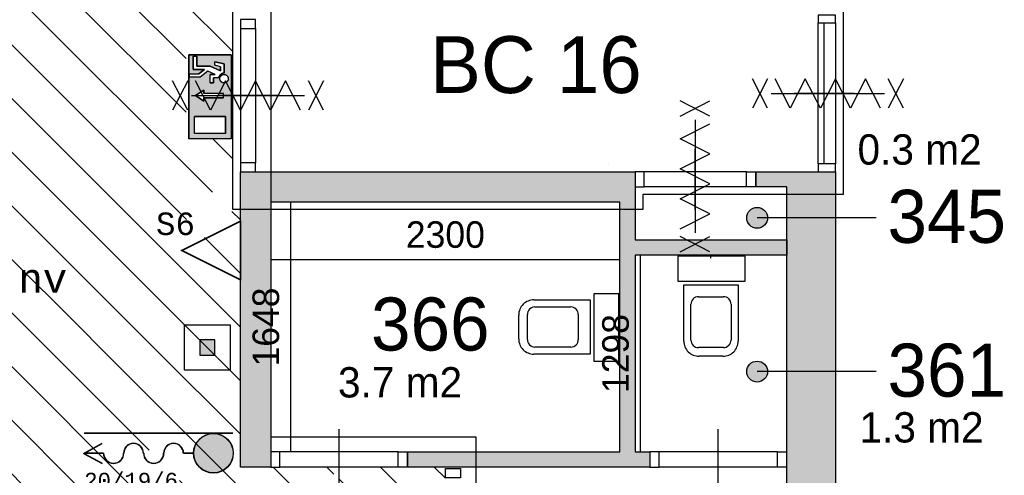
# Model space of a CAD drawing. Extents: x 425211 to 560437, y -104998 to -15578.
# Tile 12 of 33: x 548883 to 555370, y -78751 to -75745. Entities that reach past the tile are written whole.
import ezdxf
from ezdxf.enums import TextEntityAlignment as Align

# ---------------------------------------------------------------- set-up
doc = ezdxf.new("R2010")
doc.units = 0
doc.header["$MEASUREMENT"] = 0
doc.header["$PDMODE"] = 35
doc.header["$PDSIZE"] = -0.5
doc.layers.get('0').update_dxf_attribs({"linetype": 'CONTINUOUS'})
doc.layers.get('DEFPOINTS').update_dxf_attribs({"linetype": 'CONTINUOUS'})
for name, color, linetype in [('-02$TEKST$$$MAAT', 252, 'CONTINUOUS'), ('AA$1A---_ARCEER', 252, 'CONTINUOUS'), ('AL00---_BRANDBEVEILIGING', 252, 'CONTINUOUS'), ('AL22----_BINNENWAND', 252, 'CONTINUOUS'), ('AL31----_BUITENKOZIJN', 252, 'CONTINUOUS'), ('AL32----_BINNENKOZIJN', 252, 'CONTINUOUS'), ('AL74----_INRSANITAIR', 252, 'CONTINUOUS'), ('AM$1A---_MAATVOERING', 252, 'CONTINUOUS'), ('AT$1A---_TEKST', 252, 'CONTINUOUS'), ('Brandweer', 252, 'CONTINUOUS'), ('COMPARTIMENTERING', 252, 'CONTINUOUS'), ('LAYER01', 252, 'CONTINUOUS'), ('M2', 252, 'CONTINUOUS'), ('OMPARTIMENTERING', 252, 'CONTINUOUS')]:
    doc.layers.add(name, color=color, linetype=linetype)
doc.styles.add('B-01', font='b-gbp')
doc.styles.add('MONOTXT', font='MONOTXT')
doc.dimstyles.new('BBA_STAND', dxfattribs={"dimtxt": 175, "dimasz": 1, "dimexe": 1, "dimexo": 0.001, "dimgap": 75, "dimtad": 1, "dimdec": 0, "dimzin": 0, "dimdsep": 46, "dimtxsty": 'B-01', "dimblk": 'NONE', "dimblk1": 'NONE', "dimblk2": 'PIJL1', "dimcen": 1, "dimse1": 1, "dimse2": 1, "dimclrd": 256, "dimclre": 1, "dimclrt": 256, "dimadec": 0, "dimazin": 0, "dimtfac": 1, "dimtdec": 0, "dimtmove": 0, "dimatfit": 0, "dimldrblk": 'PIJL1', "dimfxl": 1, "dimtolj": 1, "dimtzin": 0, "dimarcsym": 0})

# ---------------------------------------------------------------- blocks, each defined once
blk = doc.blocks.new('*D84')
at = {"layer": 'AM$1A---_MAATVOERING', "lineweight": -2, "transparency": 16777216}
blk.add_line((552972, -77298), (552972, -78596.1), dxfattribs=at)
at = {"layer": 'DEFPOINTS', "color": 0, "transparency": 16777216}
for p in [(552937.5, -77298), (552937.5, -78596.1), (552972, -78596.1)]:
    blk.add_point(p, dxfattribs=at)
at = {"layer": 'AM$1A---_MAATVOERING', "transparency": 16777216, "insert": (552809.5, -77947.1), "char_height": 175, "attachment_point": 5, "rotation": 90, "style": 'B-01'}
blk.add_mtext('\\A1;1298', dxfattribs=at)
blk = doc.blocks.new('_None')
blk = doc.blocks.new('PIJL1')
at = {"color": 1, "linetype": 'ByBlock'}
blk.add_line((0, 82.6), (0, -82.6), dxfattribs=at)
blk.add_solid([(-100, 16.7), (-100, -16.7), (0, 0)], dxfattribs=at)
blk = doc.blocks.new('*D85')
at = {"layer": 'AM$1A---_MAATVOERING', "lineweight": -2, "transparency": 16777216}
blk.add_line((550668, -76948), (550668, -78596.4), dxfattribs=at)
at = {"layer": 'DEFPOINTS', "color": 0, "transparency": 16777216}
for p in [(550537.4, -76948), (550537.4, -78596.4), (550668, -78596.4)]:
    blk.add_point(p, dxfattribs=at)
at = {"layer": 'AM$1A---_MAATVOERING', "transparency": 16777216, "insert": (550505.5, -77772.2), "char_height": 175, "attachment_point": 5, "rotation": 90, "style": 'B-01'}
blk.add_mtext('\\A1;1648', dxfattribs=at)
blk = doc.blocks.new('*D92')
at = {"layer": 'AM$1A---_MAATVOERING', "lineweight": -2, "transparency": 16777216}
blk.add_line((550537.4, -77326), (552837.5, -77326), dxfattribs=at)
at = {"layer": 'DEFPOINTS', "color": 0, "transparency": 16777216}
for p in [(552837.5, -77098), (550537.4, -77186), (552837.5, -77326)]:
    blk.add_point(p, dxfattribs=at)
at = {"layer": 'AM$1A---_MAATVOERING', "transparency": 16777216, "insert": (551687.4, -77163.5), "char_height": 175, "attachment_point": 5, "style": 'B-01'}
blk.add_mtext('\\A1;2300', dxfattribs=at)

msp = doc.modelspace()

# ---------------------------------------------------------------- hatches: boundary and pattern name
at = {"layer": 'AA$1A---_ARCEER'}
for points in [[(550537.4, -78696.2), (550537.4, -76948), (552837.5, -76948), (552837.5, -77248), (552837.5, -78596.2), (551437.4, -78596.2), (551437.4, -78696.2), (552887.5, -78696.2), (553035.4, -78696.2), (553035.4, -78596.2), (552937.5, -78596.2), (552937.5, -77298), (553937.5, -77298), (553937.5, -77198), (552937.5, -77198), (552937.5, -76748), (550337.4, -76748), (550337.4, -78696.2)], [(554257.5, -79698), (554257.5, -76748), (554143.5, -76748), (553732.4, -76748), (553732.4, -76848), (553937.5, -76848), (553937.5, -79698)]]:
    msp.add_hatch(color=256, dxfattribs=at).paths.add_polyline_path(points)
at = {"layer": 'AL00---_BRANDBEVEILIGING'}
msp.add_hatch(color=256, dxfattribs=at).paths.add_polyline_path([(550069.6, -77957.2), (550169.6, -77957.2), (550169.6, -77857.2), (550069.6, -77857.2)])
at = {"layer": 'Brandweer'}
h = msp.add_hatch(color=256, dxfattribs=at)
h.paths.add_polyline_path([(550275.4, -75976.8), (549998, -75976.8), (549998, -76531.7), (550275.4, -76531.7)])
h.paths.add_polyline_path([(550096.8, -76259.8), (550096.8, -76282.9), (550041.3, -76245.9), (550096.8, -76208.9), (550096.8, -76232), (550226.3, -76232), (550226.3, -76259.8)], flags=16)
h.paths.add_polyline_path([(550238.4, -76383.7), (550238.4, -76494.7), (550035, -76494.7), (550035, -76383.7)], flags=16)
h.paths.add_polyline_path([(550159.8, -76161.8), (550136.7, -76161.8), (550136.7, -76106.3), (550170.3, -76106.3), (550123.2, -76084.9), (550072, -76124.8), (550002.6, -76124.8), (550002.6, -76101.7), (550064, -76101.7), (550099.7, -76073.9), (550025.7, -76073.9), (550025.7, -75986.1), (550048.9, -75986.1), (550048.9, -76050.8), (550137.6, -76050.8), (550206.1, -76081.9), (550206.1, -76055), (550169.1, -76045.7), (550169.1, -76021.9), (550229.2, -76036.9), (550229.2, -76097.9), (550222.7, -76098.5), (550222.4, -76098.6), (550212.8, -76101.9), (550212.4, -76102.1), (550207.2, -76105.4), (550206.7, -76105.8), (550203.2, -76108.9), (550203, -76109.2), (550198.6, -76114.9), (550198.2, -76115.5), (550196.8, -76118.4), (550193.7, -76127.5), (550193.6, -76127.8), (550193.6, -76128.2), (550193.5, -76128.6), (550193.4, -76129), (550193.4, -76129.4), (550159.8, -76129.4)], flags=16)
h.paths.add_polyline_path([(550250.2, -76113), (550254.5, -76122.6), (550254.8, -76123.2), (550254.6, -76122.8), (550258.9, -76134), (550251, -76154.6), (550242.7, -76158.3), (550232.1, -76163.6), (550211.5, -76157.9), (550200, -76139.8), (550203.7, -76118.7), (550220.9, -76105.4), (550230.5, -76106.3), (550241.9, -76107.1), (550249.3, -76115), (550255, -76120.3), (550255, -76120.3), (550258.4, -76140.2), (550253.2, -76148), (550246.7, -76158.3), (550239.3, -76160), (550226.3, -76163.6), (550207.2, -76154), (550203.2, -76143.7), (550202.4, -76142.1), (550202.5, -76142.2), (550202, -76139.4), (550202, -76139.3), (550202, -76139.4), (550202, -76139.3), (550200, -76128.2), (550205.8, -76119.1), (550207.4, -76116.2), (550207.1, -76116.8), (550217.8, -76106.6), (550239.8, -76106), (550247, -76112.8), (550255.8, -76120.3), (550256.2, -76126.6), (550258, -76141.3), (550245.7, -76158.8), (550224.8, -76163.4), (550215.8, -76158.3), (550215.3, -76158.1), (550215.5, -76158.2), (550205.3, -76151.8), (550199.5, -76130.6), (550204, -76122.4), (550209.2, -76112), (550218.8, -76108.3), (550219.3, -76108.1), (550219.2, -76108.1), (550230.6, -76104.3)], flags=16)
msp.add_hatch(color=256, dxfattribs=at).paths.add_polyline_path([(550288.7, -78604.7, 1), (550029.7, -78604.7, 1)])
at = {"layer": 'COMPARTIMENTERING'}
h = msp.add_hatch(dxfattribs=at)
h.set_pattern_fill('ANSI31,_O', color=256, scale=2000, angle=-90)
h.set_pattern_definition([(315, (486165, 331821), (176.7767, 176.7767), [])])
h.paths.add_polyline_path([(547317.4, -87403.9), (547377.1, -87403.9), (547759, -87403.9), (547720.5, -87384.2), (547817.3, -87334.7), (547817.3, -87235.7), (547720.5, -87186.2), (547817.3, -87136.7), (547817.3, -87235.7), (547914, -87285.2), (547817.3, -87334.7), (547817.3, -87403.9), (548257.4, -87403.9), (548317.4, -87403.9), (549017.4, -87403.9), (549017.4, -86208), (549237.4, -86208), (549237.4, -86218.4), (549297.4, -86218.4), (549679.3, -86218.4), (549640.8, -86198.7), (549737.5, -86149.2), (549737.5, -86050.2), (549640.8, -86000.7), (549737.5, -85951.2), (549737.5, -86050.2), (549834.3, -86099.7), (549737.5, -86149.2), (549737.5, -86218.4), (550177.6, -86218.4), (550237.4, -86218.4), (550237.4, -86208), (550337.6, -86208), (550337.6, -83696.2), (550357.6, -83696.2), (550357.6, -83636.4), (550357.5, -83292.5), (550308.3, -83196.3), (550209.3, -83196.3), (550159.8, -83293), (550110.3, -83196.3), (550209.3, -83196.3), (550258.8, -83099.5), (550308.3, -83196.3), (550357.5, -83196.3), (550357.4, -82756.2), (550357.4, -82696.2), (550337.4, -82696.2), (550337.4, -80896.2), (550537.4, -80896.2), (550537.4, -80896.4), (550597.1, -80896.4), (550929.1, -80896.3), (550890.5, -80876.6), (550987.3, -80827.1), (550987.3, -80728.1), (550890.5, -80678.6), (550987.3, -80629.1), (550987.3, -80728.1), (551084, -80777.6), (550987.3, -80827.1), (550987.3, -80896.3), (551377.4, -80896.2), (551437.4, -80896.2), (551687.7, -80896.2), (551687.7, -80836.4), (551687.6, -80542.5), (551638.3, -80446.3), (551539.3, -80446.3), (551489.8, -80543), (551440.3, -80446.3), (551539.3, -80446.3), (551588.8, -80349.5), (551638.3, -80446.3), (551687.5, -80446.3), (551687.4, -80056.2), (551687.4, -79996.2), (551688.4, -79996.2), (551688.4, -79606.2), (551687.7, -79606.2), (551687.7, -79546.4), (551687.6, -79252.6), (551638.3, -79156.3), (551539.3, -79156.3), (551489.8, -79253.1), (551440.3, -79156.3), (551539.3, -79156.3), (551588.8, -79059.5), (551638.3, -79156.3), (551687.5, -79156.3), (551687.4, -78766.2), (551687.4, -78696.2), (551437.4, -78696.2), (551377.4, -78696.2), (551043.8, -78696.2), (550987.3, -78725.1), (550987.3, -78824.1), (551084, -78873.6), (550987.3, -78923.1), (550987.3, -78824.1), (550890.5, -78774.6), (550987.3, -78725.1), (550987.3, -78696.2), (550597.1, -78696.2), (550537.4, -78696.2), (550337.4, -78696.2), (550337.4, -76998), (550281.2, -76998), (550281.2, -77181.6), (549981.2, -77181.6), (549981.2, -76881.6), (550287.6, -76881.6), (550287.6, -76529.9), (549979.6, -76529.9), (549979.6, -76322.3), (549939.9, -76245.5), (549979.6, -76168.7), (549979.6, -75975), (550287.6, -75975), (550287.6, -75298), (550337.4, -75298), (550337.4, -74248), (550337.7, -74248), (550337.7, -74188.3), (550337.6, -73944.4), (550288.3, -73848.1), (550189.3, -73848.1), (550139.8, -73944.9), (550090.3, -73848.1), (550189.3, -73848.1), (550238.8, -73751.4), (550288.3, -73848.1), (550337.5, -73848.1), (550337.4, -73508), (550337.4, -73448), (550337.4, -72798), (550277.4, -72798), (549893.8, -72798), (549837.3, -72826.9), (549837.3, -72925.9), (549934.1, -72975.4), (549837.3, -73024.9), (549837.3, -72925.9), (549740.5, -72876.4), (549837.3, -72826.9), (549837.3, -72798), (549397.2, -72798), (549337.4, -72798), (542208.4, -72798), (542208.4, -72797.8), (542148.7, -72797.8), (541762.7, -72797.8), (541705.9, -72826.8), (541705.9, -72925.8), (541802.7, -72975.3), (541705.9, -73024.8), (541705.9, -72925.8), (541609.2, -72876.3), (541705.9, -72826.8), (541705.9, -72797.8), (541263.2, -72797.8), (541203.4, -72797.8), (540968.2, -72797.8), (540908.4, -72797.8), (540908.4, -72798), (537137.4, -72798), (537077.4, -72798), (536693.8, -72798), (536637.3, -72826.9), (536637.3, -72925.9), (536734, -72975.4), (536637.3, -73024.9), (536637.3, -72925.9), (536540.5, -72876.4), (536637.3, -72826.9), (536637.3, -72798), (536197.1, -72798), (536137.4, -72798), (536137.4, -76148), (536137.4, -76208), (536137.4, -76576.6), (536186.4, -76672.4), (536285.4, -76672.4), (536334.9, -76575.6), (536384.4, -76672.4), (536285.4, -76672.4), (536235.9, -76769.2), (536186.4, -76672.4), (536137.4, -76672.4), (536137.4, -77088.3), (536137.4, -77148), (536137.4, -77248), (536137.4, -77308), (536137.4, -77652.5), (536186.3, -77748.1), (536285.3, -77748.1), (536334.8, -77651.4), (536384.3, -77748.1), (536285.3, -77748.1), (536235.8, -77844.9), (536186.3, -77748.1), (536137.4, -77748.1), (536137.4, -78188.3), (536137.4, -78248), (536137.4, -83602.8), (532537.4, -83602.8), (532467.4, -83602.8), (532468.1, -85113), (532408.1, -85113), (532407.4, -83602.8), (532307.3, -83602.8), (532307.3, -86894.3), (532308.3, -86896.3), (532407.3, -86896.3), (532456.8, -86799.6), (532506.3, -86896.3), (532605.3, -86896.3), (532654.8, -86799.6), (532704.3, -86896.3), (532605.3, -86896.3), (532555.8, -86993.1), (532506.3, -86896.3), (532407.3, -86896.3), (532357.8, -86993.1), (532308.3, -86896.3), (532307.3, -86896.3), (532307.3, -87623.9), (532407.3, -87623.6), (532407.3, -87403.9), (532407.3, -87343.9), (532467.3, -87343.9), (532467.3, -87403.9), (533757.3, -87403.9), (533757.3, -87222.4), (533757.3, -87027.1), (534147.9, -87222.4), (533784.8, -87403.9), (534491, -87403.9), (534550.8, -87403.9), (534990.9, -87403.9), (534990.9, -87334.7), (534894.1, -87285.2), (534990.9, -87235.7), (534990.9, -87136.7), (535087.7, -87186.2), (534990.9, -87235.7), (534990.9, -87334.7), (535087.7, -87384.2), (535049.1, -87403.9), (535431, -87403.9), (535491, -87403.9), (538161, -87403.9), (538221, -87403.9), (538602.9, -87403.9), (538564.3, -87384.2), (538661.1, -87334.7), (538661.1, -87235.7), (538564.3, -87186.2), (538661.1, -87136.7), (538661.1, -87235.7), (538757.9, -87285.2), (538661.1, -87334.7), (538661.1, -87403.9), (539101.2, -87403.9), (539161, -87403.9)])
h.paths.add_polyline_path([(548437.5, -74698), (548437.5, -74566), (548452.5, -74561), (548452.5, -74436), (548437.5, -74428), (548437.5, -74298), (548573.5, -74298), (548578.5, -74313), (548703.5, -74313), (548711.5, -74298), (548837.5, -74298), (548837.5, -74430), (548822.5, -74435), (548822.5, -74560), (548837.5, -74568), (548837.5, -74698), (548709.5, -74698), (548704.5, -74683), (548579.5, -74683), (548571.5, -74698), (548437.5, -74698), (548437.5, -79698), (548573.5, -79698), (548578.5, -79713), (548703.5, -79713), (548711.5, -79698), (548837.5, -79698), (548837.5, -79830), (548822.5, -79835), (548822.5, -79960), (548837.5, -79968), (548837.5, -80098), (548709.5, -80098), (548704.5, -80083), (548579.5, -80083), (548571.5, -80098), (548437.5, -80098), (548437.5, -82998), (546337.5, -85098), (543437.5, -85098), (543437.5, -85230), (543422.5, -85235), (543422.5, -85360), (543437.5, -85368), (543437.5, -85498), (543309.5, -85498), (543304.5, -85483), (543179.5, -85483), (543171.5, -85498), (543037.5, -85498), (543037.5, -85366), (543052.5, -85361), (543052.5, -85236), (543037.5, -85228), (543037.5, -85098), (538037.5, -85098), (538037.5, -85230), (538022.5, -85235), (538022.5, -85360), (538037.5, -85368), (538037.5, -85498), (537909.5, -85498), (537904.5, -85483), (537779.5, -85483), (537771.5, -85498), (537637.5, -85498), (537637.5, -85366), (537652.5, -85361), (537652.5, -85236), (537637.5, -85228), (537637.5, -85098), (537773.5, -85098), (537778.5, -85113), (537903.5, -85113), (537911.5, -85098), (538037.5, -85098), (538037.5, -80098), (537909.5, -80098), (537904.5, -80083), (537779.5, -80083), (537771.5, -80098), (537637.5, -80098), (537637.5, -79966), (537652.5, -79961), (537652.5, -79836), (537637.5, -79828), (537637.5, -79698), (537773.5, -79698), (537778.5, -79713), (537903.5, -79713), (537911.5, -79698), (538037.5, -79698), (538037.5, -76798), (540137.5, -74698), (543037.5, -74698), (543037.5, -74566), (543052.5, -74561), (543052.5, -74436), (543037.5, -74428), (543037.5, -74298), (543173.5, -74298), (543178.5, -74313), (543303.5, -74313), (543311.5, -74298), (543437.5, -74298), (543437.5, -74430), (543422.5, -74435), (543422.5, -74560), (543437.5, -74568), (543437.5, -74698)], flags=16)
h.paths.add_polyline_path([(548437.5, -74698), (548437.5, -82998), (546337.5, -85098), (538037.5, -85098), (538037.5, -85230), (538022.5, -85235), (538022.5, -85360), (538037.5, -85368), (538037.5, -85498), (537909.5, -85498), (537904.5, -85483), (537779.5, -85483), (537771.5, -85498), (537637.5, -85498), (537637.5, -85366), (537652.5, -85361), (537652.5, -85236), (537637.5, -85228), (537637.5, -85098), (537773.5, -85098), (537778.5, -85113), (537903.5, -85113), (537911.5, -85098), (538037.5, -85098), (538037.5, -76798), (540137.5, -74698)], flags=0)
h.paths.add_polyline_path([(547822.3, -73634.2, -1), (547822.3, -74053.2, -1)], flags=16)
h.paths.add_polyline_path([(547822.3, -74053.2, 0.996983), (547822.3, -73635.5)], flags=0)
h.paths.add_polyline_path([(549355.6, -77237), (549355, -77237), (549354.6, -77237.4), (549354.6, -77236.1)], flags=16)
h.paths.add_polyline_path([(550165.5, -77715.6), (550153, -77715.6, 0.976476), (550159.2, -77977.9, 0.976476)], flags=16)
h.paths.add_polyline_path([(549305.2, -77846.7), (549435.9, -77846.7, 0.006537), (549435.9, -77848.4), (549434.2, -77848.4, 0.911887), (549568, -77857.3, -1.08497), (549698.3, -77846.7, 0.923622), (549832.1, -77857.3, -1.08497), (549962.4, -77846.7), (550029.7, -77846.7, -0.414214), (550159.2, -77717.2, -1), (550159.2, -77976.1, -0.410339), (550029.8, -77848.4), (549960.7, -77848.4, 0.006712), (549960.7, -77846.7), (549962.4, -77846.7, 0.921685), (549832.1, -77836, -1.082694), (549698.3, -77846.7, 0.921685), (549568, -77836, -1.068951), (549434.2, -77848.4), (549304.7, -77848.4), (549304.9, -77848.5), (549304.1, -77847), (549304.9, -77846.5)], flags=16)
h.paths.add_polyline_path([(538037.5, -74430), (538022.5, -74435), (538022.5, -74560), (538037.5, -74568), (538037.5, -74698), (537909.5, -74698), (537904.5, -74683), (537779.5, -74683), (537771.5, -74698), (537637.5, -74698), (537637.5, -74566), (537652.5, -74561), (537652.5, -74436), (537637.5, -74428), (537637.5, -74298), (537773.5, -74298), (537778.5, -74313), (537903.5, -74313), (537911.5, -74298), (538037.5, -74298)], flags=16)
h.paths.add_polyline_path([(549735.6, -78494.1), (550126.2, -78689.4), (549735.6, -78884.8), (549735.6, -78689.4)], flags=16)
h.paths.add_polyline_path([(536945.3, -75464.2, -1), (536945.3, -75045.2, -1)], flags=16)
h.paths.add_polyline_path([(537569.5, -82707.2), (537569, -82707.2), (537568.6, -82707.6), (537568.6, -82706.3)], flags=16)
h.paths.add_polyline_path([(545834, -85722.2), (545834.9, -85723.1), (545834.3, -85723.1), (545834, -85723.5)], flags=16)
h.paths.add_polyline_path([(548573.5, -85098), (548578.5, -85113), (548703.5, -85113), (548711.5, -85098), (548837.5, -85098), (548837.5, -85230), (548822.5, -85235), (548822.5, -85360), (548837.5, -85368), (548837.5, -85498), (548709.5, -85498), (548704.5, -85483), (548579.5, -85483), (548571.5, -85498), (548437.5, -85498), (548437.5, -85366), (548452.5, -85361), (548452.5, -85236), (548437.5, -85228), (548437.5, -85098)], flags=16)
h.paths.add_polyline_path([(548630.9, -85824.6, -1), (548630.9, -86243.5, -1)], flags=16)
h.paths.add_polyline_path([(539273.6, -85723.1), (539273, -85723.1), (539272.7, -85723.5), (539272.7, -85722.2)], flags=16)
h.paths.add_polyline_path([(537259.3, -86242.2, -1), (537259.3, -85823.2, -1)], flags=16)
h.paths.add_polyline_path([(532974.7, -85130.6), (532974.7, -85430.6), (532674.7, -85430.6), (532674.7, -85130.6)], flags=16)
h.paths.add_polyline_path([(532874.7, -85230.6), (532874.7, -85330.6), (532774.7, -85330.6), (532774.7, -85230.6)], flags=0)
h.paths.add_polyline_path([(532467.4, -85483), (532467.3, -85543), (532407.3, -85543), (532407.3, -85483)], flags=16)
h.paths.add_polyline_path([(532970.1, -86252.6), (532970.1, -86659), (532563.7, -86659), (532563.7, -86252.6)], flags=16)
h.paths.add_polyline_path([(532875.3, -86533), (532875.3, -86604.8), (532617.9, -86604.8), (532617.9, -86306.8), (532875.3, -86306.8), (532875.3, -86375.9), (532970.1, -86470.7), (532970.1, -86438.2)], flags=0)
h.paths.add_polyline_path([(532834.6, -86347.4), (532658.5, -86347.4), (532658.5, -86564.2), (532834.6, -86564.2), (532834.6, -86473.4), (532712.7, -86473.4), (532712.7, -86435.5), (532834.6, -86435.5)], flags=0)
h.paths.add_polyline_path([(542629.7, -79681.7), (542629.7, -80519.2), (542367.2, -80519.2), (542367.2, -79681.7)], flags=8)
h.paths.add_polyline_path([(542818.6, -81387.2), (543656.1, -81387.2), (543656.1, -81649.8), (542818.6, -81649.8)], flags=8)
h.paths.add_polyline_path([(536807.7, -77781.7), (536807.7, -78619.2), (536545.2, -78619.2), (536545.2, -77781.7)], flags=24)
h.paths.add_polyline_path([(536807.7, -85188.8), (536807.7, -85818), (536545.2, -85818), (536545.2, -85188.8)], flags=24)
h.paths.add_polyline_path([(549282.1, -78103.2), (550013.4, -78103.2), (550013.4, -77950.2), (549282.1, -77950.2)], flags=24)
h.paths.add_polyline_path([(550007.4, -78625.2), (550329.7, -78625.2), (550329.7, -78402.1), (550007.4, -78402.1)], flags=24)
h.paths.add_polyline_path([(549534.3, -77545.4), (549906.1, -77545.4), (549906.1, -77359.5), (549534.3, -77359.5)], flags=24)
h.paths.add_polyline_path([(546013.6, -86031.5), (546385.5, -86031.5), (546385.5, -85845.6), (546013.6, -85845.6)], flags=24)
h.paths.add_polyline_path([(539452.3, -86031.5), (539824.2, -86031.5), (539824.2, -85845.6), (539452.3, -85845.6)], flags=24)
h.paths.add_polyline_path([(537748.2, -83015.6), (538120.1, -83015.6), (538120.1, -82829.7), (537748.2, -82829.7)], flags=8)
h.paths.add_polyline_path([(534029.1, -87158.2), (534351.4, -87158.2), (534351.4, -86935.1), (534029.1, -86935.1)], flags=24)
h.paths.add_polyline_path([(539402.5, -77975.5), (542527.5, -77975.5), (542527.5, -76850.5), (539402.5, -76850.5)], flags=8)
h.paths.add_polyline_path([(549060.3, -74562), (550236.5, -74562), (550236.5, -74862), (549060.3, -74862)], flags=24)
h.paths.add_polyline_path([(545735, -86714), (547216, -86714), (547216, -87014), (545735, -87014)], flags=24)
h.paths.add_polyline_path([(545925.9, -86728.9), (546859.2, -86728.9), (546859.2, -86203.9), (545925.9, -86203.9)], flags=24)
h.paths.add_polyline_path([(549027.8, -74586.4), (550077.8, -74586.4), (550077.8, -74061.4), (549027.8, -74061.4)], flags=24)
h.paths.add_polyline_path([(542216.9, -78385.9), (544550.2, -78385.9), (544550.2, -81385.9), (542216.9, -81385.9)], flags=8)
at = {"layer": 'LAYER01'}
for points in [[(553741.7, -76983, 1), (553741.7, -77120.5, 1)], [(553741.7, -77997.5, 1), (553741.7, -78135, 1)]]:
    msp.add_hatch(color=256, dxfattribs=at).paths.add_polyline_path(points)

# ---------------------------------------------------------------- linework, layer by layer
at = {"layer": '-02$TEKST$$$MAAT'}
for points in [[(550337.4, -77267), (550337.4, -77462.3), (549946.8, -77267), (550337.4, -77071.7)], [(550334.9, -77267), (550334.9, -77458.3), (549952.3, -77267), (550334.9, -77075.7)]]:
    msp.add_lwpolyline(points, close=True, dxfattribs=at)
at = {"layer": 'AL00---_BRANDBEVEILIGING'}
msp.add_lwpolyline([(549969.6, -78057.1), (549969.6, -77757.2), (550269.6, -77757.2), (550269.6, -78057.2), (549969.6, -78057.2)], dxfattribs=at)
msp.add_lwpolyline([(550069.6, -77957.2), (550169.6, -77957.2), (550169.6, -77857.2), (550069.6, -77857.2)], close=True, dxfattribs=at)
at = {"layer": 'AL22----_BINNENWAND'}
for points in [[(550337.4, -78696.2), (550337.4, -76748)], [(550337.4, -76748), (552937.5, -76748)], [(552937.5, -76748.3), (552937.5, -77198)], [(553732.4, -76748), (554257.5, -76748)], [(553732.4, -76848), (553732.4, -76748)], [(554257.5, -76748), (554257.5, -79698)], [(553937.5, -76848), (553732.4, -76848)], [(553937.5, -79698), (553937.5, -76848)], [(550537.4, -76948), (550537.4, -78696.2)], [(552837.5, -76948), (550537.4, -76948)], [(552837.5, -77248), (552837.5, -76948)], [(552937.5, -77198), (553937.5, -77198)], [(553937.5, -77198), (553937.5, -77298)], [(552837.5, -78596.1), (552837.5, -77248)], [(552937.5, -77298), (552937.5, -78596.1)], [(553937.5, -77298), (552937.5, -77298)], [(551437.4, -78596.2), (552837.5, -78596.2)], [(551437.4, -78696.2), (551437.4, -78596.2)], [(552937.5, -78596.2), (553035.4, -78596.2)], [(553035.4, -78596.2), (553035.4, -78696.2)], [(550537.4, -78696.2), (550337.4, -78696.2)], [(552887.5, -78696.2), (551437.4, -78696.2)], [(553035.4, -78696.2), (552887.5, -78696.2)]]:
    msp.add_lwpolyline(points, dxfattribs=at)
at = {"layer": 'AL31----_BUITENKOZIJN'}
msp.add_line((554257.5, -75766), (554257.5, -76696), dxfattribs=at)
for points in [[(554257.5, -75766), (554257.5, -75714), (554143.5, -75714), (554143.5, -75766)], [(554257.5, -76748), (554257.5, -76696), (554143.5, -76696), (554143.5, -76748)]]:
    msp.add_lwpolyline(points, close=True, dxfattribs=at)
for points in [[(554143.5, -76696), (554143.5, -75765)], [(554143.5, -76614), (554143.5, -75765)], [(554183.5, -76696), (554183.5, -75766)], [(554383.5, -76231), (554183.5, -76231), (553983.5, -76231)]]:
    msp.add_lwpolyline(points, dxfattribs=at)
at = {"layer": 'AL32----_BINNENKOZIJN'}
for points in [[(550437.4, -75802.8), (550437.4, -75743), (550337.6, -75743), (550337.6, -75802.8)], [(550437.4, -76748), (550437.4, -76688.3), (550337.6, -76688.3), (550337.6, -76748)], [(552937.5, -76848), (552997.3, -76848), (552997.3, -76748.3), (552937.5, -76748.3)], [(553732.4, -76848), (553672.4, -76848), (553672.4, -76748), (553732.4, -76748)], [(550537.4, -78696.2), (550597.1, -78696.2), (550597.1, -78596.4), (550537.4, -78596.4)], [(551437.4, -78696.2), (551377.4, -78696.2), (551377.4, -78596.2), (551437.4, -78596.2)], [(553035.4, -78696.2), (553095.2, -78696.2), (553095.2, -78596.4), (553035.4, -78596.4)], [(553935.4, -78696.2), (553875.4, -78696.2), (553875.4, -78596.2), (553935.4, -78596.2)], [(551787.4, -78706.2), (551787.4, -78766.2), (551687.4, -78766.2), (551687.4, -78706.2)]]:
    msp.add_lwpolyline(points, close=True, dxfattribs=at)
for points in [[(550337.6, -75802.8), (550337.6, -76688.3)], [(550437.4, -75802.8), (550437.4, -76688.3)], [(550587.4, -76245.5), (550387.4, -76245.5), (550187.4, -76245.5)], [(553332.3, -76998), (553332.3, -76798), (553332.3, -76598)], [(553332.3, -76998), (553332.3, -76798), (553332.3, -76598)], [(553672.4, -76748), (552992.1, -76748.3)], [(553672.4, -76848), (552992.1, -76848)], [(550987.3, -78846.2), (550987.3, -78646.2), (550987.3, -78446.2)], [(553485.3, -78846.2), (553485.3, -78646.2), (553485.3, -78446.2)], [(551377.4, -78596.2), (550597.1, -78596.4)], [(553875.4, -78596.2), (553095.2, -78596.4)], [(551377.4, -78696.2), (550597.1, -78696.2)], [(553875.4, -78696.2), (553095.2, -78696.2)]]:
    msp.add_lwpolyline(points, dxfattribs=at)
at = {"layer": 'AL74----_INRSANITAIR'}
for points in [[(553219.5, -77470), (553663.5, -77470), (553663.5, -77305), (553219.5, -77305)], [(553219.5, -77470), (553663.5, -77470), (553663.5, -77305), (553219.5, -77305)], [(552665.5, -77554.1), (552665.5, -77998.1), (552830.5, -77998.1), (552830.5, -77554.1)], [(552665.5, -77554.1), (552665.5, -77998.1), (552830.5, -77998.1), (552830.5, -77554.1)]]:
    msp.add_lwpolyline(points, close=True, dxfattribs=at)
for points in [[(553437.5, -77318), (553437.5, -77298)], [(553437.5, -77318), (553437.5, -77298)], [(553258.5, -77865), (553258.5, -77495)], [(553258.5, -77865), (553258.5, -77495)], [(553258.5, -77495), (553616.5, -77495), (553616.5, -77865)], [(553258.5, -77495), (553616.5, -77495), (553616.5, -77865)], [(553355.5, -77572), (553519.5, -77572)], [(553355.5, -77572), (553519.5, -77572)], [(552270.5, -77593.1), (552640.5, -77593.1)], [(552270.5, -77593.1), (552640.5, -77593.1)], [(552640.5, -77593.1), (552640.5, -77951.1), (552270.5, -77951.1)], [(552640.5, -77593.1), (552640.5, -77951.1), (552270.5, -77951.1)], [(552277.5, -77640.1), (552513.5, -77640.1)], [(552277.5, -77640.1), (552513.5, -77640.1)], [(553305.5, -77858), (553305.5, -77622)], [(553305.5, -77858), (553305.5, -77622)], [(553569.5, -77622), (553569.5, -77858)], [(553569.5, -77622), (553569.5, -77858)], [(552170.5, -77851.1), (552170.5, -77693.1)], [(552170.5, -77851.1), (552170.5, -77693.1)], [(552227.5, -77854.1), (552227.5, -77690.1)], [(552227.5, -77854.1), (552227.5, -77690.1)], [(552563.5, -77690.1), (552563.5, -77854.1)], [(552563.5, -77690.1), (552563.5, -77854.1)], [(552817.5, -77772.1), (552837.5, -77772.1)], [(552513.5, -77904.1), (552277.5, -77904.1)], [(552513.5, -77904.1), (552277.5, -77904.1)], [(553519.5, -77908), (553355.5, -77908)], [(553519.5, -77908), (553355.5, -77908)], [(553516.5, -77965), (553358.5, -77965)], [(553516.5, -77965), (553358.5, -77965)]]:
    msp.add_lwpolyline(points, dxfattribs=at)
for points in [[(553355.5, -77572, 0.414214), (553305.5, -77622)], [(553355.5, -77572, 0.414214), (553305.5, -77622)], [(553569.5, -77622, 0.414213), (553519.5, -77572)], [(553569.5, -77622, 0.414213), (553519.5, -77572)], [(552270.5, -77593.1, 0.414214), (552170.5, -77693.1)], [(552270.5, -77593.1, 0.414214), (552170.5, -77693.1)], [(552277.5, -77640.1, 0.414214), (552227.5, -77690.1)], [(552277.5, -77640.1, 0.414214), (552227.5, -77690.1)], [(552563.5, -77690.1, 0.414214), (552513.5, -77640.1)], [(552563.5, -77690.1, 0.414214), (552513.5, -77640.1)], [(552170.5, -77851.1, 0.414214), (552270.5, -77951.1)], [(552170.5, -77851.1, 0.414214), (552270.5, -77951.1)], [(552227.5, -77854.1, 0.414214), (552277.5, -77904.1)], [(552227.5, -77854.1, 0.414214), (552277.5, -77904.1)], [(552513.5, -77904.1, 0.414213), (552563.5, -77854.1)], [(552513.5, -77904.1, 0.414213), (552563.5, -77854.1)], [(553258.5, -77865, 0.414214), (553358.5, -77965)], [(553258.5, -77865, 0.414214), (553358.5, -77965)], [(553305.5, -77858, 0.414214), (553355.5, -77908)], [(553305.5, -77858, 0.414214), (553355.5, -77908)], [(553516.5, -77965, 0.414214), (553616.5, -77865)], [(553516.5, -77965, 0.414214), (553616.5, -77865)], [(553519.5, -77908, 0.414214), (553569.5, -77858)], [(553519.5, -77908, 0.414214), (553569.5, -77858)]]:
    msp.add_lwpolyline(points, format="xyb", dxfattribs=at)
at = {"layer": 'Brandweer'}
for p, q in [((550275.4, -75976.8, 2600), (549998, -75976.8, 2600)), ((549998, -75976.8, 2600), (549998, -76531.7, 2600)), ((550048.9, -75986.1, 2600), (550025.7, -75986.1, 2600)), ((550025.7, -75986.1, 2600), (550025.7, -76073.9, 2600)), ((550048.9, -76050.8, 2600), (550048.9, -75986.1, 2600)), ((550229.2, -76036.9, 2600), (550169.1, -76021.9, 2600)), ((550169.1, -76045.7, 2600), (550169.1, -76021.9, 2600)), ((550275.4, -75976.8, 2600), (550275.4, -76531.7, 2600)), ((550025.7, -76073.9, 2600), (550099.7, -76073.9, 2600)), ((550137.6, -76050.8, 2600), (550048.9, -76050.8, 2600)), ((550099.7, -76073.9, 2600), (550064, -76101.7, 2600)), ((550123.4, -76084.8, 2600), (550072, -76124.8, 2600)), ((550170.3, -76106.3, 2600), (550123.2, -76084.9, 2600)), ((550206.1, -76081.9, 2600), (550137.6, -76050.8, 2600)), ((550206.1, -76055, 2600), (550169.1, -76045.7, 2600)), ((550206.1, -76055, 2600), (550206.1, -76081.9, 2600)), ((550229.2, -76097.9, 2600), (550229.2, -76036.9, 2600)), ((550002.6, -76101.7, 2600), (550064, -76101.7, 2600)), ((550002.6, -76124.8, 2600), (550002.6, -76101.7, 2600)), ((550072, -76124.8, 2600), (550002.6, -76124.8, 2600)), ((550170.3, -76106.3, 2600), (550136.7, -76106.3, 2600)), ((550136.7, -76161.8, 2600), (550136.7, -76106.3, 2600)), ((550159.8, -76161.8, 2600), (550159.8, -76129.4, 2600)), ((550193.4, -76129.4, 2600), (550159.8, -76129.4, 2600)), ((550041.3, -76245.9, 2600), (550096.8, -76208.9, 2600)), ((550096.8, -76208.9, 2600), (550096.8, -76232, 2600)), ((550136.7, -76161.8, 2600), (550159.8, -76161.8, 2600)), ((550096.8, -76282.9, 2600), (550041.3, -76245.9, 2600)), ((550226.3, -76232, 2600), (550096.8, -76232, 2600)), ((550226.3, -76259.8, 2600), (550096.8, -76259.8, 2600)), ((550096.8, -76259.8, 2600), (550096.8, -76282.9, 2600)), ((550035, -76494.7, 2600), (550035, -76383.7, 2600)), ((550238.4, -76383.7, 2600), (550035, -76383.7, 2600)), ((550238.4, -76494.7, 2600), (550238.4, -76383.7, 2600)), ((550275.4, -76531.7, 2600), (549998, -76531.7, 2600)), ((550238.4, -76494.7, 2600), (550035, -76494.7, 2600)), ((550286.4, -78472), (549307.8, -78472)), ((550286.4, -78473.7), (549307.8, -78473.7)), ((549303.2, -78605.6), (549425.1, -78539.1)), ((549306.7, -78605.6), (549425.9, -78540.6)), ((549303.2, -78605.6), (549425.1, -78672)), ((549306.7, -78605.6), (549425.9, -78670.5)), ((549435.9, -78604.7), (549308.3, -78604.7)), ((549435.9, -78606.4), (549308.3, -78606.4)), ((550028, -78604.7), (549962.4, -78604.7)), ((550028, -78606.4), (549962.4, -78606.4))]:
    msp.add_line(p, q, dxfattribs=at)
at = {"layer": 'Brandweer', "elevation": 2600}
for points in [[(549998, -75976.8), (550275.4, -75976.8), (550275.4, -76531.7), (549998, -76531.7), (549998, -75976.8)], [(550025.7, -75986.1), (550048.9, -75986.1), (550048.9, -76050.8), (550137.6, -76050.8), (550206.1, -76081.9), (550206.1, -76055), (550169.1, -76045.7), (550169.1, -76021.9), (550229.2, -76036.9), (550229.2, -76097.9), (550223.4, -76098.4), (550220.9, -76098.9), (550218.3, -76099.6), (550215.6, -76100.6), (550212.1, -76102.2), (550209.4, -76103.9), (550207.5, -76105.2), (550205.2, -76107.1), (550203.3, -76108.9), (550200.8, -76111.7), (550198.9, -76114.4), (550197.1, -76117.5), (550195.8, -76120.4), (550194.4, -76124.5), (550193.7, -76127.5), (550193, -76129.4), (550159.8, -76129.4), (550159.8, -76161.8), (550136.7, -76161.8), (550136.7, -76106.3), (550170.3, -76106.3), (550123.2, -76084.9), (550072, -76124.8), (550002.6, -76124.8), (550002.6, -76101.7), (550064, -76101.7), (550099.7, -76073.9), (550025.7, -76073.9), (550025.7, -75986.1)], [(550229.2, -76097.9), (550228.8, -76097.9), (550228.4, -76097.9), (550228, -76097.9), (550227.6, -76098), (550227.2, -76098), (550226.8, -76098), (550226.4, -76098), (550225.9, -76098.1), (550225.5, -76098.1), (550225.1, -76098.2), (550224.7, -76098.2), (550224.3, -76098.3), (550223.9, -76098.3), (550223.5, -76098.4), (550223.1, -76098.4), (550222.7, -76098.5), (550222.3, -76098.6), (550221.9, -76098.7), (550221.5, -76098.7), (550221.1, -76098.8), (550220.7, -76098.9), (550220.3, -76099), (550219.9, -76099.1), (550219.6, -76099.2), (550219.2, -76099.4), (550218.8, -76099.5), (550218.4, -76099.6), (550218, -76099.7), (550217.6, -76099.8), (550217.2, -76100), (550216.8, -76100.1), (550216.5, -76100.2), (550216.1, -76100.4), (550215.7, -76100.5), (550215.3, -76100.7), (550214.9, -76100.9), (550214.6, -76101), (550214.2, -76101.2), (550213.8, -76101.4), (550213.5, -76101.5), (550213.1, -76101.7), (550212.7, -76101.9), (550212.4, -76102.1), (550212, -76102.3), (550211.7, -76102.5), (550211.3, -76102.7), (550211, -76102.9), (550210.6, -76103.1), (550210.3, -76103.3), (550209.9, -76103.5), (550209.6, -76103.7), (550209.2, -76103.9), (550208.9, -76104.2), (550208.6, -76104.4), (550208.2, -76104.6), (550207.9, -76104.9), (550207.6, -76105.1), (550207.2, -76105.4), (550206.9, -76105.6), (550206.6, -76105.9), (550206.3, -76106.1), (550206, -76106.4), (550205.7, -76106.6), (550205.4, -76106.9), (550205, -76107.2), (550204.8, -76107.5), (550204.4, -76107.7), (550204.2, -76108), (550203.9, -76108.3), (550203.6, -76108.6), (550203.3, -76108.9), (550203, -76109.2), (550202.7, -76109.5), (550202.5, -76109.8), (550202.2, -76110.1), (550201.9, -76110.4), (550201.6, -76110.7), (550201.4, -76111), (550201.1, -76111.3), (550200.9, -76111.6), (550200.6, -76112), (550200.4, -76112.3), (550200.1, -76112.6), (550199.9, -76112.9), (550199.7, -76113.3), (550199.4, -76113.6), (550199.2, -76113.9), (550199, -76114.3), (550198.8, -76114.6), (550198.5, -76115), (550198.3, -76115.3), (550198.1, -76115.7), (550197.9, -76116), (550197.7, -76116.4), (550197.5, -76116.7), (550197.3, -76117.1), (550197.1, -76117.4), (550196.9, -76117.8), (550196.8, -76118.2), (550196.6, -76118.5), (550196.4, -76118.9), (550196.2, -76119.3), (550196.1, -76119.6), (550195.9, -76120), (550195.8, -76120.4), (550195.6, -76120.8), (550195.5, -76121.1), (550195.3, -76121.5), (550195.2, -76121.9), (550195, -76122.3), (550194.9, -76122.7), (550194.8, -76123.1), (550194.7, -76123.5), (550194.6, -76123.8), (550194.4, -76124.2), (550194.3, -76124.6), (550194.2, -76125), (550194.1, -76125.4), (550194, -76125.8), (550193.9, -76126.2), (550193.9, -76126.6), (550193.8, -76127), (550193.7, -76127.4), (550193.6, -76127.8), (550193.6, -76128.2), (550193.5, -76128.6), (550193.4, -76129), (550193.4, -76129.4)], [(550233.3, -76106.6), (550237.9, -76107.7), (550243.1, -76110), (550246.9, -76112.7), (550249.4, -76115.1), (550252.4, -76118.8), (550254.5, -76122.7), (550256.4, -76128.4), (550256.9, -76135.7), (550255.8, -76141.9), (550254.2, -76146), (550253.1, -76148.1), (550251.3, -76150.8), (550249.5, -76152.9), (550246.2, -76156), (550242.6, -76158.3), (550238.3, -76160.3), (550232.6, -76161.6), (550228.3, -76161.8), (550224.8, -76161.4), (550219.2, -76159.9), (550215.7, -76158.3), (550211.4, -76155.3), (550207.2, -76150.9), (550205.3, -76148.1), (550203.2, -76143.7), (550202, -76139.3), (550201.5, -76132.6), (550202.5, -76126.6), (550204, -76122.3), (550205.9, -76119), (550208.2, -76115.9), (550211.7, -76112.5), (550215.6, -76109.9), (550218.9, -76108.3), (550223.1, -76107), (550225.9, -76106.5), (550230.5, -76106.3), (550233.3, -76106.6)], [(550248.8, -76153.7), (550247.8, -76154.6), (550246.8, -76155.5), (550245.7, -76156.3), (550244.6, -76157.1), (550243.5, -76157.8), (550242.3, -76158.5), (550241.1, -76159.1), (550239.8, -76159.7), (550238.5, -76160.2), (550237.3, -76160.6), (550235.9, -76161), (550234.6, -76161.3), (550233.3, -76161.5), (550231.9, -76161.6), (550230.6, -76161.8), (550229.2, -76161.8), (550227.8, -76161.8), (550226.5, -76161.6), (550225.1, -76161.5), (550223.8, -76161.3), (550222.5, -76161), (550221.1, -76160.6), (550219.9, -76160.2), (550218.6, -76159.7), (550217.3, -76159.1), (550216.1, -76158.5), (550214.9, -76157.8), (550213.8, -76157.1), (550212.7, -76156.3), (550211.6, -76155.5), (550210.6, -76154.6), (550209.6, -76153.7), (550208.6, -76152.7), (550207.8, -76151.6), (550206.9, -76150.6), (550206.1, -76149.5), (550205.4, -76148.3), (550204.7, -76147.1), (550204.1, -76145.9), (550203.6, -76144.7), (550203.1, -76143.4), (550202.7, -76142.1), (550202.3, -76140.8), (550202, -76139.4), (550201.8, -76138.1), (550201.6, -76136.8), (550201.5, -76135.4), (550201.5, -76134), (550201.5, -76132.7), (550201.6, -76131.3), (550201.8, -76130), (550202, -76128.6), (550202.3, -76127.3), (550202.7, -76126), (550203.1, -76124.7), (550203.6, -76123.4), (550204.1, -76122.2), (550204.7, -76121), (550205.4, -76119.8), (550206.1, -76118.6), (550206.9, -76117.5), (550207.8, -76116.4), (550208.6, -76115.4), (550209.6, -76114.4), (550210.6, -76113.5), (550211.6, -76112.6), (550212.7, -76111.8), (550213.8, -76111), (550214.9, -76110.2), (550216.1, -76109.6), (550217.3, -76109), (550218.6, -76108.4), (550219.9, -76107.9), (550221.1, -76107.5), (550222.5, -76107.1), (550223.8, -76106.8), (550225.1, -76106.6), (550226.5, -76106.4), (550227.8, -76106.3), (550229.2, -76106.3), (550230.6, -76106.3), (550231.9, -76106.4), (550233.3, -76106.6), (550234.6, -76106.8), (550235.9, -76107.1), (550237.3, -76107.5), (550238.5, -76107.9), (550239.8, -76108.4), (550241.1, -76109), (550242.3, -76109.6), (550243.5, -76110.2), (550244.6, -76111), (550245.7, -76111.8), (550246.8, -76112.6), (550247.8, -76113.5), (550248.8, -76114.4), (550249.8, -76115.4), (550250.6, -76116.4), (550251.5, -76117.5), (550252.3, -76118.6), (550253, -76119.8), (550253.7, -76121), (550254.3, -76122.2), (550254.8, -76123.4), (550255.3, -76124.7), (550255.7, -76126), (550256.1, -76127.3), (550256.4, -76128.6), (550256.6, -76130), (550256.8, -76131.3), (550256.9, -76132.7), (550256.9, -76134), (550256.9, -76135.4), (550256.8, -76136.8), (550256.6, -76138.1), (550256.4, -76139.5), (550256.1, -76140.8), (550255.7, -76142.1), (550255.3, -76143.4), (550254.8, -76144.7), (550254.3, -76145.9), (550253.7, -76147.1), (550253, -76148.3), (550252.3, -76149.5), (550251.5, -76150.6), (550250.6, -76151.6), (550249.8, -76152.7), (550248.8, -76153.7)], [(550226.3, -76259.8), (550226.3, -76232), (550096.8, -76232), (550096.8, -76208.9), (550041.3, -76245.9), (550096.8, -76282.9), (550096.8, -76259.8), (550226.3, -76259.8)], [(550035, -76383.7), (550238.4, -76383.7), (550238.4, -76494.7), (550035, -76494.7), (550035, -76383.7)]]:
    msp.add_lwpolyline(points, dxfattribs=at)
msp.add_lwpolyline([(550229.2, -76097.9), (550222.5, -76098.5), (550212.6, -76102), (550207.1, -76105.5), (550203.1, -76109), (550198.4, -76115.1), (550195.3, -76121.5), (550193.9, -76126.4), (550193, -76129.4), (550159.8, -76129.4), (550159.8, -76161.8), (550136.7, -76161.8), (550136.7, -76106.3), (550170.3, -76106.3), (550123.2, -76084.9), (550072, -76124.8), (550002.6, -76124.8), (550002.6, -76101.7), (550064, -76101.7), (550099.7, -76073.9), (550025.7, -76073.9), (550025.7, -75986.1), (550048.9, -75986.1), (550048.9, -76050.8), (550137.6, -76050.8), (550206.1, -76081.9), (550206.1, -76055), (550169.1, -76045.7), (550169.1, -76021.9), (550229.2, -76036.9)], close=True, dxfattribs=at)
at = {"layer": 'Brandweer'}
for points in [[(549989.9, -76342.3), (549889.9, -76148.7)], [(549989.9, -76148.7), (549889.9, -76342.3)], [(550733.9, -76342.3), (550634.9, -76148.7), (550535.9, -76342.3), (550436.9, -76148.7), (550337.9, -76342.3), (550238.9, -76148.7), (550139.9, -76342.3), (550040.9, -76148.7)], [(550884.9, -76342.3), (550784.9, -76148.7)], [(550884.9, -76148.7), (550784.9, -76342.3)], [(553810, -76327.9), (553710, -76134.4)], [(553810, -76134.4), (553710, -76327.9)], [(554554, -76327.9), (554455, -76134.4), (554356, -76327.9), (554257, -76134.4), (554158, -76327.9), (554059, -76134.4), (553960, -76327.9), (553861, -76134.4)], [(554705, -76327.9), (554605, -76134.4)], [(554705, -76134.4), (554605, -76327.9)], [(550014.9, -76245.5), (550759.9, -76245.5)], [(550014.9, -76245.5), (550759.9, -76245.5)], [(553429, -76380.4), (553235.5, -76280.4)], [(553235.5, -76380.4), (553429, -76280.4)], [(553835, -76231.1), (554580, -76231.1)], [(553835, -76231.1), (554580, -76231.1)], [(553332.3, -76405.4), (553332.3, -77150.4)], [(553332.3, -76405.4), (553332.3, -77150.4)], [(553235.5, -77124.4), (553429, -77025.4), (553235.5, -76926.4), (553429, -76827.4), (553235.5, -76728.4), (553429, -76629.4), (553235.5, -76530.4), (553429, -76431.4)], [(553429, -77275.4), (553235.5, -77175.4)], [(553235.5, -77275.4), (553429, -77175.4)]]:
    msp.add_lwpolyline(points, dxfattribs=at)
for radius in [131.2, 129.5]:
    msp.add_circle((550159.2, -78604.7), radius, dxfattribs=at)
for centre, radius, start, end in [((549632.7, -78604.7), 65.6, 0, 180), ((549632.7, -78604.7), 63.9, 0, 180), ((549896.8, -78604.7), 65.6, 0, 180), ((549896.8, -78604.7), 63.9, 0, 180), ((549501.5, -78604.7), 67.3, 180, 0), ((549501.5, -78604.7), 65.6, 180, 0), ((549765.6, -78604.7), 67.3, 180, 0), ((549765.6, -78604.7), 65.6, 180, 0)]:
    msp.add_arc(centre, radius, start, end, dxfattribs=at)
at = {"layer": 'LAYER01'}
for p, q in [((554526.9, -77051.8), (553741.7, -77051.8)), ((554526.9, -78066.2), (553741.7, -78066.2))]:
    msp.add_line(p, q, dxfattribs=at)
for centre in [(553741.7, -77051.8), (553741.7, -78066.2)]:
    msp.add_circle(centre, 68.8, dxfattribs=at)
at = {"layer": 'OMPARTIMENTERING', "ltscale": 800}
for p, q in [((550287.6, -76998), (550287.6, -71648)), ((554307.5, -71648), (554307.5, -76898)), ((552762.5, -76698), (552762.5, -76698)), ((554307.5, -76898), (552987.5, -76898)), ((552987.5, -76898), (552987.5, -76998)), ((554307.5, -76898), (554307.5, -76898)), ((552987.5, -76998), (550287.6, -76998))]:
    msp.add_line(p, q, dxfattribs=at)
msp.add_lwpolyline([(535917.4, -83382.8), (535917.4, -72598), (550537.4, -72598), (550537.4, -78496.2), (551888, -78496.2), (551888.7, -81096.2), (550557.4, -81096.2), (550557.4, -86428), (549237.4, -86428), (549237.4, -87623.9), (532307.3, -87623.9), (532307.3, -83382.8), (535917.4, -83382.8)], dxfattribs=at)

# ---------------------------------------------------------------- texts
at = {"layer": '-02$TEKST$$$MAAT', "style": 'MONOTXT'}
msp.add_text('S6', height=148.75, dxfattribs=at).set_placement((549780.4, -77091.2), align=Align.MIDDLE_LEFT)
at = {"layer": 'AT$1A---_TEKST', "style": 'B-01'}
msp.add_text('366', height=350, rotation=0, dxfattribs=at).set_placement((551197.6, -77927.4))
at = {"layer": 'Brandweer', "style": 'MONOTXT'}
msp.add_text('nv', height=185.94, dxfattribs=at).set_placement((549035.2, -77452.5, 2600), align=Align.MIDDLE)
msp.add_text('20/19/6', height=102.04, dxfattribs=at).set_placement((549307.6, -78784.8), align=Align.MIDDLE_LEFT)
at = {"layer": 'LAYER01', "style": 'B-01'}
for s, height, p in [('BC 16', 375, (551587, -76229)), ('345', 350, (554600.4, -77217.2)), ('361', 350, (554600.4, -78231.7))]:
    msp.add_text(s, height=height, rotation=0, dxfattribs=at).set_placement(p)
at = {"layer": 'M2', "char_height": 200, "width": 1805, "attachment_point": 1, "style": 'B-01'}
for s, insert in [('0.3 m2', (554403, -76501)), ('3.7 m2', (550980, -78037)), ('1.3 m2', (554416, -78334))]:
    msp.add_mtext(s, dxfattribs=dict(at, insert=insert))

# ---------------------------------------------------------------- dimensions: what is measured, and where the dimension line sits
at = {"layer": 'AM$1A---_MAATVOERING'}
for base, p1, p2, picture, middle in [((550668, -78596.4), (550537.4, -76948), (550537.4, -78596.4), '*D85', (550505.5, -77772.2)), ((552972, -78596.1), (552937.5, -77298), (552937.5, -78596.1), '*D84', (552809.5, -77947.1))]:
    dim = msp.add_linear_dim(base=base, p1=p1, p2=p2, angle=270, dimstyle='BBA_STAND', dxfattribs=at)
    dim.commit()
    dim.dimension.update_dxf_attribs({"geometry": picture, "text_midpoint": middle})
dim = msp.add_linear_dim(base=(552837.5, -77326), p1=(550537.4, -77186), p2=(552837.5, -77098), dimstyle='BBA_STAND', dxfattribs=at)
dim.commit()
dim.dimension.update_dxf_attribs({"geometry": '*D92', "text_midpoint": (551687.4, -77163.5)})

doc.saveas('drawing.dxf')
